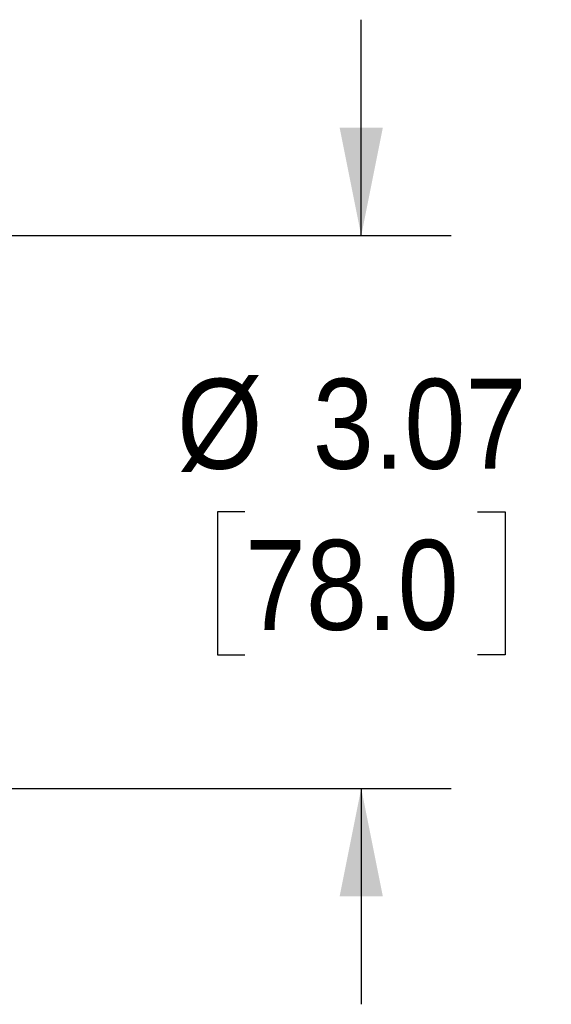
# Model space of a CAD drawing. Header units: inches. Extents: x 0 to 44, y 0 to 34.
# Tile 10 of 15: x 33.9 to 36.9, y 17.8 to 23.3. Entities that reach past the tile are written whole.
import ezdxf

# ---------------------------------------------------------------- set-up
doc = ezdxf.new("R2010")
doc.units = ezdxf.units.IN
doc.header["$LTSCALE"] = 4
doc.header["$MEASUREMENT"] = 0
doc.linetypes.add('SLD-Solid', pattern=[0])
doc.layers.add('DIMENSIONS', color=140, linetype='SLD-Solid', lineweight=25)
doc.styles.add('SLDTEXTSTYLE0', font='GOTHIC.TTF', dxfattribs={"width": 0.913})
doc.dimstyles.new('SLDDIMSTYLE3', dxfattribs={"dimtxt": 0.5, "dimasz": 0.6, "dimexe": 0, "dimexo": 0.0625, "dimgap": 0.125, "dimtad": 0, "dimtih": 1, "dimtoh": 1, "dimrnd": 1e-09, "dimzin": 12, "dimdsep": 46, "dimtxsty": 'SLDTEXTSTYLE0', "dimsah": 1, "dimcen": 0.09, "dimadec": 0, "dimazin": 3, "dimtfac": 1, "dimtmove": 0, "dimatfit": 0, "dimfxl": 0, "dimfrac": 2, "dimtolj": 1, "dimtzin": 12, "dimarcsym": 0})

# ---------------------------------------------------------------- blocks, each defined once
blk = doc.blocks.new('_D_4')
at = {"layer": 'DIMENSIONS'}
for p, q in [((35.8139, 22.0976), (35.8139, 23.2976)), ((25.2659, 22.0976), (32.5222, 22.0976)), ((33.0222, 22.0976), (36.3139, 22.0976)), ((35.1674, 20.5622), (35.015, 20.5622)), ((35.015, 20.5622), (35.015, 19.7684)), ((36.4604, 20.5622), (36.6128, 20.5622)), ((36.6128, 20.5622), (36.6128, 19.7684)), ((35.015, 19.7684), (35.1674, 19.7684)), ((36.6128, 19.7684), (36.4604, 19.7684)), ((25.286, 19.0267), (32.5222, 19.0267)), ((33.0222, 19.0267), (36.3139, 19.0267)), ((35.8139, 19.0267), (35.8139, 17.8267))]:
    blk.add_line(p, q, dxfattribs=at)
for points in [[(35.8139, 22.0976), (35.9339, 22.6976), (35.6939, 22.6976)], [(35.8139, 19.0267), (35.6939, 18.4267), (35.9339, 18.4267)]]:
    blk.add_solid(points, dxfattribs=at)
at = {"layer": 'DIMENSIONS', "char_height": 0.5, "attachment_point": 1, "style": 'SLDTEXTSTYLE0'}
for s, insert in [('%%c', (34.7904, 21.3024)), ('3.07', (35.5444, 21.3024)), ('78.0', (35.1674, 20.4071))]:
    blk.add_mtext(s, dxfattribs=dict(at, insert=insert))

msp = doc.modelspace()

# ---------------------------------------------------------------- dimensions: what is measured, and where the dimension line sits
at = {"layer": 'DIMENSIONS'}
dim = msp.add_linear_dim(base=(35.8139, 19.0267), p1=(25.0659, 22.0976), p2=(25.086, 19.0267), angle=90, text='%%c<>', dimstyle='SLDDIMSTYLE3', dxfattribs=at)
dim.commit()
dim.dimension.update_dxf_attribs({"geometry": '_D_4', "text_midpoint": (35.8139, 20.5622), "dimtype": 160})

doc.saveas('drawing.dxf')
